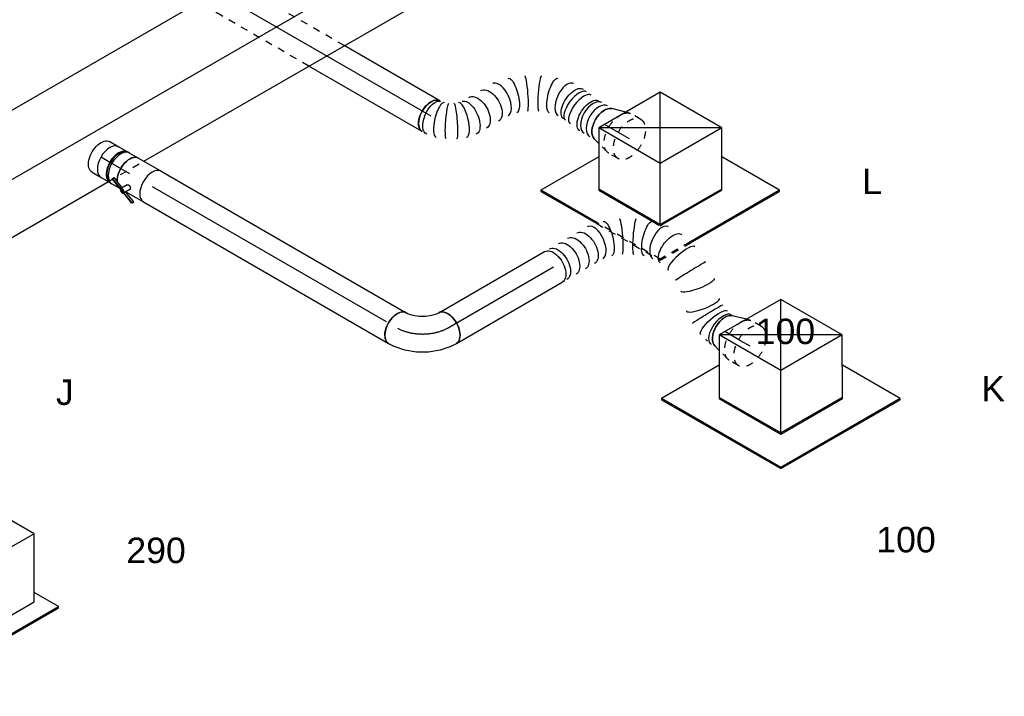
# Model space of a CAD drawing. Extents: x -238422 to 258194, y -34825 to 126331.
# Tile 116 of 239: x -41368 to -37894, y 14178 to 16566. Entities that reach past the tile are written whole.
import ezdxf
from ezdxf.enums import TextEntityAlignment as Align

# ---------------------------------------------------------------- set-up
doc = ezdxf.new("R2010")
doc.units = 0
doc.header["$LTSCALE"] = 50
doc.linetypes.add('CENTER2', pattern=[28.575, 19.05, -3.175, 3.175, -3.175])
doc.linetypes.add('STREEPJES', pattern=[0.1, 0.05, -0.05])
doc.layers.get('0').update_dxf_attribs({"linetype": 'CONTINUOUS'})
for name, color, linetype in [('WL570---_RETOUR', 112, 'CONTINUOUS'), ('WL570---_RETOUR_HL', 8, 'CONTINUOUS'), ('WL570---_RETOUR_RST', 2, 'CONTINUOUS'), ('WL570---_RETOUR_RST_HL', 1, 'CONTINUOUS'), ('WL570---_TOEVOER', 3, 'CONTINUOUS'), ('WL570---_TOEVOER_HL', 8, 'CONTINUOUS'), ('WL570---_TOEVOER_RST', 2, 'CONTINUOUS'), ('WL570---_TOEVOER_RST_HL', 1, 'CONTINUOUS'), ('WM570---_RETOUR_PR', 1, 'CONTINUOUS'), ('WM570---_RETOUR_RST_PR', 1, 'CONTINUOUS'), ('WM570---_TOEVOER_PR', 1, 'CONTINUOUS'), ('WM570---_TOEVOER_RST_PR', 1, 'CONTINUOUS')]:
    doc.layers.add(name, color=color, linetype=linetype)
doc.styles.add('BURO-018', font='ARIAL.TTF', dxfattribs={"height": 90})

# ---------------------------------------------------------------- blocks, each defined once
blk = doc.blocks.new('*U570')
at = {"color": 0, "ltscale": 10}
for p, q in [((14.3, 194.5, -11512.1), (4156.1, 194.5, -11512.1)), ((136.8, -17.7, -11512.1), (4278.6, -17.7, -11512.1)), ((34.7, -194.5, -11512.1), (2382.7, -194.5, -11512.1)), ((2527.1, -194.5, -11512.1), (4176.5, -194.5, -11512.1))]:
    blk.add_line(p, q, dxfattribs=at)
at = {"color": 8, "linetype": 'STREEPJES', "ltscale": 10}
blk.add_line((2382.7, -194.5, -11512.1), (2527.1, -194.5, -11512.1), dxfattribs=at)
at = {"layer": 'WM570---_TOEVOER_PR', "color": 1, "style": 'BURO-018'}
blk.add_attdef('POSNR', text='', height=90, dxfattribs=at).set_placement((0, 0), align=Align.MIDDLE)
blk = doc.blocks.new('*U571')
at = {"color": 0, "ltscale": 10}
for p, q in [((0, 62.5, -9366.2), (462.1, 62.5, -9366.2)), ((0, -62.5, -9366.2), (390, -62.5, -9366.2))]:
    blk.add_line(p, q, dxfattribs=at)
at = {"color": 8, "linetype": 'STREEPJES', "ltscale": 10}
for p, q in [((462.1, 62.5, -9366.2), (831.7, 62.5, -9366.2)), ((390, -62.5, -9366.2), (831.7, -62.5, -9366.2))]:
    blk.add_line(p, q, dxfattribs=at)
at = {"color": 0, "ltscale": 10}
blk.add_ellipse((0, 0, -9366.2), major_axis=(0, 62.5), ratio=0.57735, start_param=3.141593, end_param=6.283185, dxfattribs=at)
at = {"color": 8, "linetype": 'STREEPJES', "ltscale": 10, "extrusion": (3.51927e-17, -4.37803e-17, -1)}
for start_param, end_param in [(0, 1.804014), (2.908375, 3.141593)]:
    blk.add_ellipse((831.7, 0, -9366.2), major_axis=(0, 62.5), ratio=0.57735, start_param=start_param, end_param=end_param, dxfattribs=at)
at = {"color": 0, "ltscale": 10, "extrusion": (3.51927e-17, -4.37803e-17, -1)}
blk.add_ellipse((831.7, 0, -9366.2), major_axis=(0, 62.5), ratio=0.57735, start_param=1.804014, end_param=2.908375, dxfattribs=at)
at = {"layer": 'WL570---_RETOUR_HL', "linetype": 'CENTER2'}
blk.add_line((0, 0, -9366.2), (831.7, 0, -9366.2), dxfattribs=at)
at = {"layer": 'WM570---_RETOUR_PR', "color": 1, "style": 'BURO-018'}
blk.add_attdef('POSNR', text='', height=90, dxfattribs=at).set_placement((0, 0), align=Align.MIDDLE)
blk = doc.blocks.new('*U578')
at = {"color": 0, "ltscale": 10}
for p, q in [((266.2, 318.1, -9366.2), (266.1, 318.1, -9366.2)), ((215.1, 288.6, -9366.2), (215, 288.6, -9366.2)), ((145.8, -1.5, -9366.2), (146.6, -0.8, -9366.2)), ((52.1, -55.4, -9366.2), (53.1, -55.1, -9366.2))]:
    blk.add_line(p, q, dxfattribs=at)
for centre, major_axis, ratio, start_param, end_param in [((382.3, 288.1, -9366.2), (-6.3, 62.4), 0.497511, 0.050339, 3.091253), ((382.3, 288.1, -9366.2), (-6.3, 62.4), 0.497511, 6.232846, 6.333525), ((425, 286.7, -9366.2), (-7, -62.1), 0.424446, 3.141593, 6.283185), ((445.3, 284.4, -9366.2), (-7, -62.1), 0.424446, 3.141593, 6.283185), ((293.2, 261.6, -9366.2), (-27.1, 56.5), 0.106869, 0.008217, 3.133375), ((498.2, 280.2, -9366.2), (0, -62.5), 0.57735, 3.141593, 6.283185), ((521.4, 280.2, -9366.2), (0, -62.5), 0.57735, 3.141593, 6.283185), ((544.5, 280.2, -9366.2), (0, -62.5), 0.57735, 3.300501, 6.124277), ((250.4, 236.9, -9366.2), (35.4, -51.7), 0.106869, 0.008217, 3.133375), ((182.9, 172.9, -9366.2), (-50.9, 36.7), 0.497511, 6.232846, 6.333525), ((182.9, 172.9, -9366.2), (-50.9, 36.7), 0.497511, 3.191932, 6.232846), ((102.9, 44.2, -9366.2), (-43.3, 45.4), 0.313149, 3.167995, 6.256783), ((34.9, 4.9, -9366.2), (17.7, -60.2), 0.313149, 3.167995, 6.256783)]:
    blk.add_ellipse(centre, major_axis=major_axis, ratio=ratio, start_param=start_param, end_param=end_param, dxfattribs=at)
at = {"color": 0, "ltscale": 10, "extrusion": (-2.03185e-17, -1.17309e-17, -1)}
for centre, major_axis, ratio, start_param, end_param in [((413.2, 288.1, -9366.2), (3.5, 62.5), 0.504848, 3.170033, 6.311626), ((338.2, 279, -9366.2), (17.7, -60.2), 0.313149, 0.026402, 3.167995), ((482.7, 280.2, -9366.2), (-3.5, -62.5), 0.504848, 6.254745, 9.396338), ((212.8, 206.6, -9366.2), (-43.3, 45.4), 0.313149, 6.256783, 9.398376), ((160.8, 134.6, -9366.2), (-54.1, 31.2), 0.57735, 0, 3.141593), ((136.7, 92.8, -9366.2), (-54.1, 31.2), 0.57735, 0, 3.141593), ((119.2, 62.5, -9366.2), (50.9, -36.7), 0.497511, 3.191932, 6.333525), ((59.3, 14.4, -9366.2), (-27.1, 56.5), 0.106869, 3.133375, 6.274968), ((82.5, 27.8, -9366.2), (35.4, -51.7), 0.106869, 3.14981, 6.291403), ((0, 0, -9366.2), (0, -62.5), 0.57735, 0, 3.141593), ((10.9, 0, -9366.2), (6.3, -62.4), 0.497511, 6.232846, 9.374438)]:
    blk.add_ellipse(centre, major_axis=major_axis, ratio=ratio, start_param=start_param, end_param=end_param, dxfattribs=at)
at = {"layer": 'WM570---_RETOUR_PR', "color": 1, "style": 'BURO-018'}
blk.add_attdef('POSNR', text='', height=90, dxfattribs=at).set_placement((0, 0), align=Align.MIDDLE)
blk = doc.blocks.new('*U579')
at = {"color": 8, "linetype": 'STREEPJES', "ltscale": 10}
for p, q in [((-38.1, 80, -9427.2), (0, 80, -9427.2)), ((7.3, 79, -9427.2), (48.1, 67.7, -9427.2)), ((-38.1, -80, -9427.2), (0, -80, -9427.2)), ((7.3, -79, -9427.2), (20.4, -75.4, -9427.2))]:
    blk.add_line(p, q, dxfattribs=at)
at = {"color": 0, "ltscale": 10}
for p, q in [((48.1, 67.7, -9427.2), (69.6, 61.7, -9427.2)), ((20.4, -75.4, -9427.2), (69.6, -61.7, -9427.2))]:
    blk.add_line(p, q, dxfattribs=at)
at = {"color": 8, "linetype": 'STREEPJES', "ltscale": 10, "extrusion": (-4.16334e-17, 1.0416e-16, -1)}
for centre, start_param, end_param in [((-38.1, 0, -9427.2), 0, 6.280044), ((0, 0, -9427.2), 0, 2.149672), ((0, 0, -9427.2), 0, 2.149672), ((0, 0, -9427.2), 0, 2.149672), ((0, 0, -9427.2), 2.562717, 3.141593), ((0, 0, -9427.2), 2.562717, 3.141593), ((0, 0, -9427.2), 2.562717, 3.141593)]:
    blk.add_ellipse(centre, major_axis=(0, 80), ratio=0.57735, start_param=start_param, end_param=end_param, dxfattribs=at)
at = {"color": 0, "ltscale": 10, "extrusion": (-4.16334e-17, 1.0416e-16, -1)}
for centre, major_axis, start_param, end_param in [((63.9, 0, -9427.2), (0, 62.5), 0.158908, 2.982685), ((63.9, 0, -9427.2), (0, 62.5), 0.158908, 2.982685), ((0, 0, -9427.2), (0, 80), 2.149672, 2.562717), ((0, 0, -9427.2), (0, 80), 2.149672, 2.562717), ((0, 0, -9427.2), (0, 80), 2.149672, 2.562717)]:
    blk.add_ellipse(centre, major_axis=major_axis, ratio=0.57735, start_param=start_param, end_param=end_param, dxfattribs=at)
at = {"layer": 'WL570---_RETOUR_RST_HL', "linetype": 'CENTER2'}
for p, q in [((-38.1, 0, -9427.2), (0, 0, -9427.2)), ((0, 0, -9427.2), (63.9, 0, -9427.2))]:
    blk.add_line(p, q, dxfattribs=at)
blk.add_circle((63.9, 0, -9427.2), 0.075, dxfattribs=at)
at = {"layer": 'WM570---_RETOUR_RST_PR', "color": 1, "style": 'BURO-018'}
blk.add_attdef('POSNR', text='', height=90, dxfattribs=at).set_placement((0, 0), align=Align.MIDDLE)
blk = doc.blocks.new('*U580')
at = {"color": 0, "ltscale": 10}
for p, q in [((-132.9, 204, -9537), (-243.1, 13.1, -9537)), ((117.8, 204, -9537), (-132.9, 204, -9537)), ((-7.6, -13.1, -9537), (-132.9, 204, -9537)), ((243.1, -13.1, -9537), (-132.9, 204, -9537)), ((-7.6, -13.1, -9537), (117.8, 204, -9537)), ((243.1, -13.1, -9537), (117.8, 204, -9537)), ((-419.5, 114.9, -9537), (-421.5, 111.4, -9537)), ((-421.5, 111.4, -9537), (-308, -85.2, -9537)), ((-184.3, 114.9, -9537), (-419.5, 114.9, -9537)), ((-303.4, -86.2, -9537), (-419.5, 114.9, -9537)), ((-243.1, 13.1, -9537), (-132.9, -177.8, -9537)), ((-121.2, -191, -9537), (-241.1, 16.6, -9537)), ((-114.6, -198.5, -9537), (-7.6, -13.1, -9537)), ((243.1, -13.1, -9537), (-7.6, -13.1, -9537)), ((132.9, -204, -9537), (243.1, -13.1, -9537)), ((309.2, -305.8, -9537), (191.7, -102.2, -9537)), ((134.9, -200.5, -9537), (-112.8, -200.5, -9537)), ((-109.7, -204, -9537), (132.9, -204, -9537)), ((309.2, -305.8, -9537), (-56.3, -305.8, -9537)), ((-55.2, -309.4, -9537), (307.2, -309.4, -9537)), ((307.2, -309.4, -9537), (309.2, -305.8, -9537))]:
    blk.add_line(p, q, dxfattribs=at)
at = {"color": 8, "linetype": 'STREEPJES', "ltscale": 10}
for p, q in [((-308, -85.2, -9537), (-178.6, -309.4, -9537)), ((-176.6, -305.8, -9537), (-303.4, -86.2, -9537)), ((-132.9, -177.8, -9537), (-117.8, -204, -9537)), ((-115.7, -200.5, -9537), (-121.2, -191, -9537)), ((-117.8, -204, -9537), (-114.6, -198.5, -9537)), ((-117.8, -204, -9537), (-109.7, -204, -9537)), ((-112.8, -200.5, -9537), (-115.7, -200.5, -9537)), ((-178.6, -309.4, -9537), (-176.6, -305.8, -9537)), ((-178.6, -309.4, -9537), (-55.2, -309.4, -9537)), ((-56.3, -305.8, -9537), (-176.6, -305.8, -9537))]:
    blk.add_line(p, q, dxfattribs=at)
at = {"layer": 'WL570---_RETOUR_RST_HL', "linetype": 'CENTER2'}
blk.add_circle((0, 0, -9537), 0.075, dxfattribs=at)
at = {"layer": 'WL570---_RETOUR_RST', "color": 1, "style": 'BURO-018'}
for tag in ['MC', 'Q']:
    blk.add_attdef(tag, text='', height=90, dxfattribs=at).set_placement((0, 0), align=Align.MIDDLE)
at = {"layer": 'WM570---_RETOUR_RST_PR', "color": 1, "style": 'BURO-018'}
blk.add_attdef('POSNR', text='', height=90, dxfattribs=at).set_placement((0, 0), align=Align.MIDDLE)
blk = doc.blocks.new('*U609')
at = {"color": 0, "ltscale": 10}
for p, q in [((286.9, 30, -10491.1), (286.8, 30.1, -10491.1)), ((338, 0.5, -10491.1), (337.9, 0.6, -10491.1)), ((467.7, -188.3, -10491.1), (467.5, -187.4, -10491.1)), ((328.7, -369.1, -10491.1), (328.6, -369.7, -10491.1))]:
    blk.add_line(p, q, dxfattribs=at)
at = {"color": 0, "ltscale": 10, "extrusion": (-6.93889e-17, -2.4037e-17, -1)}
for centre, major_axis, ratio, start_param, end_param in [((0, 0, -10491.1), (0, 62.5), 0.57735, 0, 3.141593), ((18.8, 0, -10491.1), (0, 62.5), 0.57735, 0, 3.141593), ((56.4, 0, -10491.1), (0, 62.5), 0.57735, 0, 3.141593), ((94.1, 0, -10491.1), (0, 62.5), 0.57735, 0, 3.141593), ((131.7, 0, -10491.1), (0, 62.5), 0.57735, 0, 3.141593), ((214.8, -9, -10491.1), (17.7, 60.2), 0.313149, 6.256783, 9.398376), ((340.2, -81.4, -10491.1), (-43.3, -45.4), 0.313149, 0.026402, 3.167995), ((391.3, -152, -10491.1), (57.6, 25), 0.484069, 3.196831, 6.338424), ((412, -254.4, -10491.1), (62.7, 1.4), 0.022196, 3.143529, 6.285122), ((408.5, -308.8, -10491.1), (-62, 9.8), 0.223247, 3.1211, 6.262692), ((392.2, -453.7, -10491.1), (-61.5, -12.6), 0.265566, 6.258262, 9.399854)]:
    blk.add_ellipse(centre, major_axis=major_axis, ratio=ratio, start_param=start_param, end_param=end_param, dxfattribs=at)
at = {"color": 0, "ltscale": 10}
for centre, major_axis, ratio, start_param, end_param in [((170.7, 0, -10491.1), (6.3, 62.4), 0.497511, 3.191932, 6.232846), ((170.7, 0, -10491.1), (6.3, 62.4), 0.497511, 6.232846, 6.333525), ((259.8, -26.5, -10491.1), (-27.1, -56.5), 0.106869, 0.008217, 3.133375), ((302.5, -51.2, -10491.1), (35.4, 51.7), 0.106869, 0.008217, 3.133375), ((370.1, -115.1, -10491.1), (50.9, 36.7), 0.497511, 0.050339, 3.091253), ((370.1, -115.1, -10491.1), (50.9, 36.7), 0.497511, 6.232846, 6.333525), ((406.1, -200.5, -10491.1), (-61.5, -12.6), 0.265566, 3.166516, 6.258262), ((390.6, -379.2, -10491.1), (-62, 9.8), 0.223247, 0.020493, 3.1211), ((388.2, -416.6, -10491.1), (62.7, 1.4), 0.022196, 6.281249, 9.422842), ((402.4, -487.1, -10491.1), (-57.6, -25), 0.484069, 3.196831, 6.227947), ((410.1, -500.4, -10491.1), (-54.1, -31.3), 0.57735, 3.292263, 6.124277), ((402.4, -487.1, -10491.1), (-57.6, -25), 0.484069, 6.227947, 6.338424)]:
    blk.add_ellipse(centre, major_axis=major_axis, ratio=ratio, start_param=start_param, end_param=end_param, dxfattribs=at)
at = {"layer": 'WM570---_TOEVOER_PR', "color": 1, "style": 'BURO-018'}
blk.add_attdef('POSNR', text='', height=90, dxfattribs=at).set_placement((0, 0), align=Align.MIDDLE)
blk = doc.blocks.new('*U610')
at = {"color": 0, "ltscale": 10}
for p, q in [((0, 62.5, -10795.9), (431.1, 62.5, -10795.9)), ((0, -62.5, -10795.9), (431.1, -62.5, -10795.9))]:
    blk.add_line(p, q, dxfattribs=at)
blk.add_ellipse((0, 0, -10795.9), major_axis=(0, 62.5), ratio=0.57735, start_param=3.141593, end_param=6.283185, dxfattribs=at)
at = {"color": 0, "ltscale": 10, "extrusion": (-6.93889e-17, -2.4037e-17, -1)}
blk.add_ellipse((431.1, 0, -10795.9), major_axis=(0, 62.5), ratio=0.57735, start_param=0, end_param=3.141593, dxfattribs=at)
at = {"layer": 'WL570---_TOEVOER_HL', "linetype": 'CENTER2'}
blk.add_line((0, 0, -10795.9), (431.1, 0, -10795.9), dxfattribs=at)
at = {"layer": 'WM570---_TOEVOER_PR', "color": 1, "style": 'BURO-018'}
blk.add_attdef('POSNR', text='', height=90, dxfattribs=at).set_placement((0, 0), align=Align.MIDDLE)
blk = doc.blocks.new('*U611')
at = {"color": 8, "linetype": 'STREEPJES', "ltscale": 10}
for p, q in [((-38.1, 80, -10469.4), (0, 80, -10469.4)), ((7.3, 79, -10469.4), (48.1, 67.7, -10469.4)), ((-38.1, -80, -10469.4), (0, -80, -10469.4)), ((7.3, -79, -10469.4), (20.4, -75.4, -10469.4))]:
    blk.add_line(p, q, dxfattribs=at)
at = {"color": 0, "ltscale": 10}
for p, q in [((48.1, 67.7, -10469.4), (69.6, 61.7, -10469.4)), ((20.4, -75.4, -10469.4), (69.6, -61.7, -10469.4))]:
    blk.add_line(p, q, dxfattribs=at)
at = {"color": 8, "linetype": 'STREEPJES', "ltscale": 10, "extrusion": (-4.16334e-17, 1.0416e-16, -1)}
for centre, start_param, end_param in [((-38.1, 0, -10469.4), 0, 6.280044), ((0, 0, -10469.4), 0, 2.149672), ((0, 0, -10469.4), 0, 2.149672), ((0, 0, -10469.4), 0, 2.149672), ((0, 0, -10469.4), 2.562717, 3.141593), ((0, 0, -10469.4), 2.562717, 3.141593), ((0, 0, -10469.4), 2.562717, 3.141593)]:
    blk.add_ellipse(centre, major_axis=(0, 80), ratio=0.57735, start_param=start_param, end_param=end_param, dxfattribs=at)
at = {"color": 0, "ltscale": 10, "extrusion": (-4.16334e-17, 1.0416e-16, -1)}
for centre, major_axis, start_param, end_param in [((63.9, 0, -10469.4), (0, 62.5), 0.158908, 2.982685), ((63.9, 0, -10469.4), (0, 62.5), 0.158908, 2.982685), ((100, 0, -10469.4), (0, 59.4), 0, 0.269754), ((100, 0, -10469.4), (0, 59.4), 0, 0.269754), ((0, 0, -10469.4), (0, 80), 2.149672, 2.562717), ((0, 0, -10469.4), (0, 80), 2.149672, 2.562717), ((0, 0, -10469.4), (0, 80), 2.149672, 2.562717)]:
    blk.add_ellipse(centre, major_axis=major_axis, ratio=0.57735, start_param=start_param, end_param=end_param, dxfattribs=at)
at = {"layer": 'WL570---_TOEVOER_RST_HL', "linetype": 'CENTER2'}
for p, q in [((-38.1, 0, -10469.4), (0, 0, -10469.4)), ((0, 0, -10469.4), (63.9, 0, -10469.4))]:
    blk.add_line(p, q, dxfattribs=at)
blk.add_circle((63.9, 0, -10469.4), 0.075, dxfattribs=at)
at = {"layer": 'WM570---_TOEVOER_RST_PR', "color": 1, "style": 'BURO-018'}
blk.add_attdef('POSNR', text='', height=90, dxfattribs=at).set_placement((0, 0), align=Align.MIDDLE)
blk = doc.blocks.new('*U612')
at = {"color": 0, "ltscale": 10}
for p, q in [((0, 62.5, -10089.9), (998.6, 62.5, -10089.9)), ((0, -62.5, -10089.9), (998.6, -62.5, -10089.9))]:
    blk.add_line(p, q, dxfattribs=at)
blk.add_ellipse((998.6, 0, -10089.9), major_axis=(0, -62.5), ratio=0.57735, start_param=3.141593, end_param=6.283185, dxfattribs=at)
at = {"layer": 'WL570---_TOEVOER_HL', "linetype": 'CENTER2'}
blk.add_line((0, 0, -10089.9), (998.6, 0, -10089.9), dxfattribs=at)
at = {"layer": 'WM570---_TOEVOER_PR', "color": 1, "style": 'BURO-018'}
blk.add_attdef('POSNR', text='', height=90, dxfattribs=at).set_placement((0, 0), align=Align.MIDDLE)
blk = doc.blocks.new('*U613')
at = {"color": 0, "ltscale": 10}
for p, q in [((-18.9, 99.7, -10868.1), (-6.6, 113.5, -10868.1)), ((-6.6, 113.5, -10868.1), (-3.1, 119.6, -10868.1)), ((-76.9, 66.2, -10868.1), (-56.3, 74.2, -10868.1)), ((-56.3, 74.2, -10868.1), (-36.1, 85.8, -10868.1)), ((-36.1, 85.8, -10868.1), (-18.9, 99.7, -10868.1)), ((-102.1, 62.5, -10868.1), (-95, 62.5, -10868.1)), ((-95, 62.5, -10868.1), (-76.9, 66.2, -10868.1)), ((68, 9.3, -10868.1), (94.2, 38.8, -10868.1)), ((96.1, 41.4, -10868.1), (105.2, 57.1, -10868.1)), ((34.8, -17.6, -10868.1), (67.2, 8.5, -10868.1)), ((67.2, 8.5, -10868.1), (68, 9.3, -10868.1)), ((-2.1, -38.8, -10868.1), (34.7, -17.6, -10868.1)), ((34.8, -17.6, -10868.1), (34.7, -17.6, -10868.1)), ((-102.1, -62.5, -10868.1), (-83.9, -62.5, -10868.1)), ((-80.7, -62.2, -10868.1), (-42, -54.3, -10868.1)), ((-42, -54.3, -10868.1), (-41, -54, -10868.1)), ((-41, -54, -10868.1), (-2.2, -38.9, -10868.1)), ((-2.1, -38.8, -10868.1), (-2.2, -38.9, -10868.1))]:
    blk.add_line(p, q, dxfattribs=at)
at = {"color": 0, "ltscale": 10, "extrusion": (1.17463e-16, -1.88578e-16, -1)}
for centre, major_axis, ratio, start_param, end_param in [((51, 88.4, -10868.1), (-54.1, 31.2), 0.57735, 0, 3.141593), ((-102.1, 0, -10868.1), (0, -62.5), 0.57735, 0, 3.141593), ((44.3, 76.8, -10868.1), (50.9, -36.7), 0.497511, 6.232846, 6.333525), ((-88.6, 0, -10868.1), (6.3, -62.4), 0.497511, 6.232846, 6.333525)]:
    blk.add_ellipse(centre, major_axis=major_axis, ratio=ratio, start_param=start_param, end_param=end_param, dxfattribs=at)
at = {"layer": 'WL570---_TOEVOER_HL', "linetype": 'CENTER2'}
blk.add_ellipse((-51, 88.4, -10868.1), major_axis=(108.3, 62.5), ratio=0.57735, start_param=3.926991, end_param=5.497787, dxfattribs=at)
at = {"layer": 'WM570---_TOEVOER_PR', "color": 1, "style": 'BURO-018'}
blk.add_attdef('POSNR', text='', height=90, dxfattribs=at).set_placement((0, 0), align=Align.MIDDLE)
blk = doc.blocks.new('*U614')
at = {"color": 2, "ltscale": 10}
for p, q in [((-46.1, 62.5, -10057.3), (46.1, 62.5, -10057.3)), ((-89.8, -47, -10057.3), (-89.7, -45.7, -10057.3)), ((-29.8, -70.2, -10057.3), (-89.8, -47, -10057.3)), ((-89.7, -45.7, -10057.3), (-86.3, -39.8, -10057.3)), ((-30.6, -68.6, -10057.3), (-89.7, -45.7, -10057.3)), ((-43.4, -56.4, -10057.3), (-86.3, -39.8, -10057.3)), ((-33.2, -38.7, -10057.3), (-46.4, -61.6, -10057.3)), ((-29.7, -69, -10057.3), (-30.6, -68.6, -10057.3)), ((-29.7, -69, -10057.3), (-29.8, -70.2, -10057.3)), ((-26.3, -63.1, -10057.3), (-29.7, -69, -10057.3)), ((13.2, -85.6, -10057.3), (-29.7, -69, -10057.3)), ((16.6, -79.7, -10057.3), (-26.3, -63.1, -10057.3)), ((-25.2, -62.5, -10057.3), (-25.7, -63.3, -10057.3)), ((-17.2, -48.6, -10057.3), (-25.2, -62.5, -10057.3)), ((-25.2, -62.5, -10057.3), (46.1, -62.5, -10057.3)), ((-29.7, -70.3, -10057.3), (-30.1, -71, -10057.3)), ((13.1, -86.9, -10057.3), (-29.8, -70.2, -10057.3)), ((16.5, -81, -10057.3), (13.1, -86.9, -10057.3)), ((13.1, -86.9, -10057.3), (13.2, -85.6, -10057.3)), ((13.2, -85.6, -10057.3), (16.6, -79.7, -10057.3)), ((16.6, -79.7, -10057.3), (16.5, -81, -10057.3))]:
    blk.add_line(p, q, dxfattribs=at)
at = {"color": 2, "ltscale": 10, "extrusion": (7.58296e-17, -2.03185e-17, -1)}
for start_param, end_param in [(0.746544, 3.141593), (0.156399, 0.284343)]:
    blk.add_ellipse((-46.1, 0, -10057.3), major_axis=(0, -62.5), ratio=0.57735, start_param=start_param, end_param=end_param, dxfattribs=at)
at = {"color": 2, "ltscale": 10}
for centre, major_axis, start_param, end_param in [((46.1, 0, -10057.3), (0, -62.5), 3.141593, 6.283185), ((-38.3, -66.3, -10057.3), (-8.15, 4.7), 0, 3.141593), ((-38.3, -66.3, -10057.3), (-8.15, 4.7), 3.141593, 6.283185)]:
    blk.add_ellipse(centre, major_axis=major_axis, ratio=0.57735, start_param=start_param, end_param=end_param, dxfattribs=at)
blk.add_spline([(-33.2, -38.7, -10057.3), (-32.7, -38.3, -10057.3), (-32.2, -37.9, -10057.3), (-31.7, -37.6, -10057.3), (-31.1, -37.3, -10057.3), (-30.4, -37.2, -10057.3), (-29.6, -37.1, -10057.3), (-28.9, -37, -10057.3), (-28.1, -37.1, -10057.3), (-27.2, -37.2, -10057.3), (-26.4, -37.4, -10057.3), (-25.6, -37.7, -10057.3), (-24.7, -38.1, -10057.3), (-23.9, -38.5, -10057.3), (-23.1, -39, -10057.3), (-22.3, -39.5, -10057.3), (-21.5, -40.1, -10057.3), (-20.8, -40.7, -10057.3), (-20.1, -41.3, -10057.3), (-19.5, -42, -10057.3), (-18.9, -42.7, -10057.3), (-18.4, -43.3, -10057.3), (-17.9, -44, -10057.3), (-17.6, -44.7, -10057.3), (-17.3, -45.4, -10057.3), (-17.1, -46, -10057.3), (-16.9, -46.6, -10057.3), (-16.9, -47.2, -10057.3), (-16.9, -47.7, -10057.3), (-17, -48.2, -10057.3), (-17.2, -48.6, -10057.3)], degree=3, dxfattribs=at)
at = {"layer": 'WL570---_TOEVOER', "color": 1, "style": 'BURO-018'}
blk.add_attdef('I', text='', height=90, dxfattribs=at).set_placement((0, 0), align=Align.MIDDLE)
at = {"layer": 'WM570---_TOEVOER_PR', "color": 1, "style": 'BURO-018'}
blk.add_attdef('POSNR', text='', height=90, dxfattribs=at).set_placement((0, 0), align=Align.MIDDLE)
blk = doc.blocks.new('*U615')
at = {"color": 0, "ltscale": 10}
for p, q in [((-40.3, 62.5, -9996.2), (-4.1, 62.5, -9996.2)), ((4.1, 62.5, -9996.2), (40.3, 62.5, -9996.2)), ((-40.3, -62.5, -9996.2), (-4.1, -62.5, -9996.2)), ((4.1, -62.5, -9996.2), (36.6, -62.5, -9996.2))]:
    blk.add_line(p, q, dxfattribs=at)
for centre, major_axis, start_param, end_param in [((-40.3, 0, -9996.2), (0, -62.5), 3.141593, 6.283185), ((-4.1, 0, -9996.2), (0, -62.5), 3.141593, 6.396565), ((-4.1, 0, -9996.2), (0, -59.4), 3.249496, 6.175282), ((4.1, 0, -9996.2), (0, -62.5), 3.141593, 6.283185), ((-4.1, 0, -9996.2), (0, -62.5), 3.028213, 3.138451), ((40.3, 0, -9996.2), (0, -62.5), 3.141593, 5.536641), ((40.3, 0, -9996.2), (0, -62.5), 5.998842, 6.126786)]:
    blk.add_ellipse(centre, major_axis=major_axis, ratio=0.57735, start_param=start_param, end_param=end_param, dxfattribs=at)
at = {"layer": 'WL570---_TOEVOER_HL', "linetype": 'CENTER2'}
blk.add_line((-40.3, 0, -9996.2), (40.3, 0, -9996.2), dxfattribs=at)
at = {"layer": 'WM570---_TOEVOER_PR', "color": 1, "style": 'BURO-018'}
blk.add_attdef('POSNR', text='', height=90, dxfattribs=at).set_placement((0, 0), align=Align.MIDDLE)
blk = doc.blocks.new('*U616')
at = {"color": 0, "ltscale": 10}
for p, q in [((0, 62.5, -9942.2), (36.1, 62.5, -9942.2)), ((61, 59.4, -9942.2), (69.2, 59.4, -9942.2)), ((0, -62.5, -9942.2), (36.1, -62.5, -9942.2)), ((61, -59.4, -9942.2), (69.2, -59.4, -9942.2))]:
    blk.add_line(p, q, dxfattribs=at)
at = {"color": 0, "ltscale": 10, "extrusion": (1.17463e-16, -1.88578e-16, -1)}
blk.add_ellipse((0, 0, -9942.2), major_axis=(0, -62.5), ratio=0.57735, start_param=0, end_param=3.141593, dxfattribs=at)
at = {"color": 0, "ltscale": 10}
for centre, major_axis, start_param, end_param in [((36.1, 0, -9942.2), (0, -62.5), 3.141593, 6.283185), ((72.3, 0, -9942.2), (0, -59.4), 3.249496, 6.175282)]:
    blk.add_ellipse(centre, major_axis=major_axis, ratio=0.57735, start_param=start_param, end_param=end_param, dxfattribs=at)
at = {"layer": 'WL570---_TOEVOER_HL', "linetype": 'CENTER2'}
blk.add_line((0, 0, -9942.2), (36.1, 0, -9942.2), dxfattribs=at)
at = {"layer": 'WM570---_TOEVOER_PR', "color": 1, "style": 'BURO-018'}
blk.add_attdef('POSNR', text='', height=90, dxfattribs=at).set_placement((0, 0), align=Align.MIDDLE)
blk = doc.blocks.new('*U689')
at = {"color": 0, "ltscale": 10}
for p, q in [((-225.4, 278.6, -11627.7), (-315.2, 123.1, -11627.7)), ((160.8, 278.6, -11627.7), (-225.4, 278.6, -11627.7)), ((-32.3, -55.9, -11627.7), (-225.4, 278.6, -11627.7)), ((354, -55.9, -11627.7), (160.8, 278.6, -11627.7)), ((-152.7, -264.5, -11627.7), (-32.3, -55.9, -11627.7)), ((354, -55.9, -11627.7), (-32.3, -55.9, -11627.7)), ((233.5, -264.5, -11627.7), (354, -55.9, -11627.7)), ((-327.2, -83.7, -11627.7), (-187.8, -325.3, -11627.7)), ((-323, -84.1, -11627.7), (-185.8, -321.7, -11627.7)), ((-256.8, -84.1, -11627.7), (-152.7, -264.5, -11627.7)), ((300.1, -321.7, -11627.7), (250.3, -235.5, -11627.7)), ((-152.7, -264.5, -11627.7), (233.5, -264.5, -11627.7)), ((-185.8, -321.7, -11627.7), (-187.8, -325.3, -11627.7)), ((-187.8, -325.3, -11627.7), (298, -325.3, -11627.7)), ((-185.8, -321.7, -11627.7), (300.1, -321.7, -11627.7)), ((298, -325.3, -11627.7), (300.1, -321.7, -11627.7))]:
    blk.add_line(p, q, dxfattribs=at)
at = {"color": 8, "linetype": 'STREEPJES', "ltscale": 10}
for q in [(23.5, 182.1, -11627.7), (-26.8, 146.7, -11627.7), (-11.9, 172.6, -11627.7), (69.8, 172.6, -11627.7), (114.6, 146.7, -11627.7), (-17.4, 111.4, -11627.7), (14, 76, -11627.7), (58.8, 50.1, -11627.7), (105.1, 40.7, -11627.7), (140.5, 50.1, -11627.7), (155.4, 76, -11627.7), (145.9, 111.4, -11627.7)]:
    blk.add_line((64.3, 111.4, -11627.7), q, dxfattribs=at)
at = {"color": 0, "ltscale": 10}
blk.add_ellipse((64.3, 111.4, -11627.7), major_axis=(86.6, -50), ratio=0.57735, dxfattribs=at)
at = {"layer": 'WL570---_TOEVOER_RST_HL', "linetype": 'CENTER2'}
blk.add_circle((0, 0, -11627.7), 0.075, dxfattribs=at)
at = {"layer": 'WL570---_TOEVOER_RST', "color": 1, "style": 'BURO-018'}
for tag in ['MC', 'Q']:
    blk.add_attdef(tag, text='', height=90, dxfattribs=at).set_placement((0, 0), align=Align.MIDDLE)
at = {"layer": 'WM570---_TOEVOER_RST_PR', "color": 1, "style": 'BURO-018'}
blk.add_attdef('POSNR', text='', height=90, dxfattribs=at).set_placement((0, 0), align=Align.MIDDLE)
blk = doc.blocks.new('*U692')
at = {"color": 0, "ltscale": 10}
for p, q in [((-131.9, 205.8, -10577.8), (-244.1, 11.3, -10577.8)), ((118.8, 205.8, -10577.8), (-131.9, 205.8, -10577.8)), ((-6.5, -11.3, -10577.8), (-131.9, 205.8, -10577.8)), ((244.1, -11.3, -10577.8), (-131.9, 205.8, -10577.8)), ((-6.5, -11.3, -10577.8), (118.8, 205.8, -10577.8)), ((244.1, -11.3, -10577.8), (118.8, 205.8, -10577.8)), ((-420.5, 113.1, -10577.8), (-422.5, 109.6, -10577.8)), ((-422.5, 109.6, -10577.8), (-179.6, -311.1, -10577.8)), ((-185.3, 113.1, -10577.8), (-420.5, 113.1, -10577.8)), ((-177.6, -307.6, -10577.8), (-420.5, 113.1, -10577.8)), ((-244.1, 11.3, -10577.8), (-118.8, -205.8, -10577.8)), ((-116.8, -202.2, -10577.8), (-242.1, 14.8, -10577.8)), ((-118.8, -205.8, -10577.8), (-6.5, -11.3, -10577.8)), ((244.1, -11.3, -10577.8), (-6.5, -11.3, -10577.8)), ((131.9, -205.8, -10577.8), (244.1, -11.3, -10577.8)), ((308.2, -307.6, -10577.8), (190.7, -103.9, -10577.8)), ((-118.8, -205.8, -10577.8), (131.9, -205.8, -10577.8)), ((133.9, -202.2, -10577.8), (-116.8, -202.2, -10577.8)), ((-179.6, -311.1, -10577.8), (-177.6, -307.6, -10577.8)), ((-179.6, -311.1, -10577.8), (306.2, -311.1, -10577.8)), ((308.2, -307.6, -10577.8), (-177.6, -307.6, -10577.8)), ((306.2, -311.1, -10577.8), (308.2, -307.6, -10577.8))]:
    blk.add_line(p, q, dxfattribs=at)
at = {"layer": 'WL570---_TOEVOER_RST_HL', "linetype": 'CENTER2'}
blk.add_circle((0, 0, -10577.8), 0.075, dxfattribs=at)
at = {"layer": 'WL570---_TOEVOER_RST', "color": 1, "style": 'BURO-018'}
for tag in ['MC', 'Q']:
    blk.add_attdef(tag, text='', height=90, dxfattribs=at).set_placement((0, 0), align=Align.MIDDLE)
at = {"layer": 'WM570---_TOEVOER_RST_PR', "color": 1, "style": 'BURO-018'}
blk.add_attdef('POSNR', text='', height=90, dxfattribs=at).set_placement((0, 0), align=Align.MIDDLE)

msp = doc.modelspace()

# ---------------------------------------------------------------- block references
at = {"layer": 'WL570---_RETOUR'}
for name, rotation in [('*U571', 149.9999999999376), ('*U578', 329.9999999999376)]:
    msp.add_blockref(name, (-39916.63537, 16225.37773, 9366.16522), dxfattribs=dict(at, rotation=rotation))
at = {"layer": 'WL570---_RETOUR_RST'}
ref = msp.add_blockref('*U580', (-39108.12998, 16073.9648, 9536.99417), dxfattribs=dict(at, rotation=30.00000000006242))
ref.add_attrib('Q', '100', dxfattribs={"color": 1, "height": 90, "style": 'BURO-018'}).set_placement((-38666.56671, 15465.89336), align=Align.MIDDLE)
ref.add_attrib('MC', 'L', dxfattribs={"color": 1, "height": 90, "style": 'BURO-018'}).set_placement((-38360.74302, 15995.59551), align=Align.MIDDLE)
at = {"layer": 'WL570---_RETOUR_RST', "rotation": 149.9999999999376}
msp.add_blockref('*U579', (-39249.69276, 16163.86108, 9427.18215), dxfattribs=at)
at = {"layer": 'WL570---_TOEVOER'}
for name, p, rotation in [('*U570', (-43215.6507, 14971.29231, 11512.10075), 30.00000000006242), ('*U616', (-41080.81764, 16081.36427, 9942.22194), 329.9999999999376), ('*U615', (-41014.70316, 16043.19305, 9996.20419), 329.9999999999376), ('*U614', (-40939.92661, 16000.02079, 10057.25898), 329.9999999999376), ('*U612', (-40900.01044, 15976.97518, 10089.8504), 329.9999999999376), ('*U609', (-39485.11003, 15693.24101, 10491.11112), 30.00000000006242), ('*U610', (-39858.45088, 15477.69256, 10795.94265), 30.00000000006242), ('*U613', (-39946.83923, 15426.66153, 10868.11144), 329.9999999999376)]:
    msp.add_blockref(name, p, dxfattribs=dict(at, rotation=rotation))
at = {"layer": 'WL570---_TOEVOER_RST'}
ref = msp.add_blockref('*U692', (-38682.8802, 15341.0652, 10577.80085), dxfattribs=dict(at, rotation=30.00000000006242))
ref.add_attrib('Q', '100', dxfattribs={"color": 1, "height": 90, "style": 'BURO-018'}).set_placement((-38241.18019, 14730.87357), align=Align.MIDDLE)
ref.add_attrib('MC', 'K', dxfattribs={"color": 1, "height": 90, "style": 'BURO-018'}).set_placement((-37933.58874, 15263.63759), align=Align.MIDDLE)
at = {"layer": 'WL570---_TOEVOER_RST', "rotation": 149.9999999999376}
msp.add_blockref('*U611', (-38824.44298, 15433.00272, 10469.4322), dxfattribs=at)
at = {"layer": 'WL570---_TOEVOER_RST'}
ref = msp.add_blockref('*U689', (-41651.17254, 14623.17988, 11627.68502), dxfattribs=dict(at, rotation=30.00000000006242))
ref.add_attrib('Q', '290', dxfattribs={"color": 1, "height": 90, "style": 'BURO-018'}).set_placement((-40886.64505, 14693.07409), align=Align.MIDDLE)
ref.add_attrib('MC', 'J', dxfattribs={"color": 1, "height": 90, "style": 'BURO-018'}).set_placement((-41208.37863, 15250.33301), align=Align.MIDDLE)

doc.saveas('drawing.dxf')
